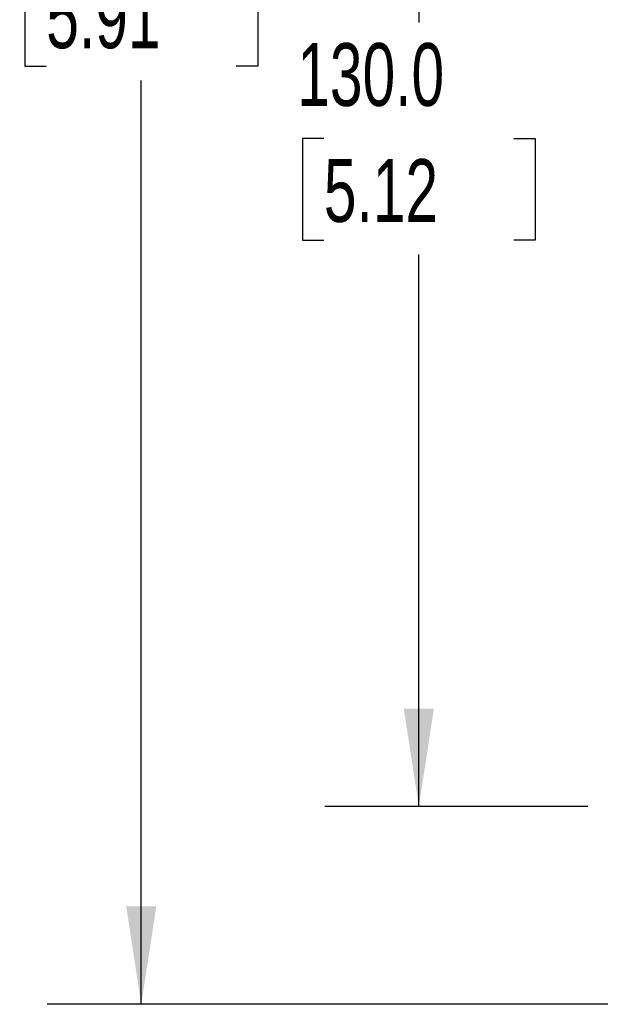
# Model space of a CAD drawing. Header units: millimetres. Extents: x 19 to 819, y 19 to 629.
# Tile 42 of 54: x 353 to 412, y 361 to 460. Entities that reach past the tile are written whole.
import ezdxf

# ---------------------------------------------------------------- set-up
doc = ezdxf.new("R2010")
doc.units = ezdxf.units.MM
doc.header["$LTSCALE"] = 3
doc.layers.add('DIMENSIONS', color=140, linetype='Continuous', lineweight=25)
doc.styles.add('SLDTEXTSTYLE0', font='TXT', dxfattribs={"width": 0.7})
doc.dimstyles.new('SLDDIMSTYLE3', dxfattribs={"dimtxt": 6.474023, "dimasz": 9.906, "dimexe": 0, "dimexo": 0.0625, "dimgap": 1.618506, "dimtad": 0, "dimtih": 1, "dimtoh": 1, "dimrnd": 1e-09, "dimzin": 4, "dimdsep": 46, "dimtxsty": 'SLDTEXTSTYLE0', "dimsah": 1, "dimcen": 0.09, "dimadec": 0, "dimazin": 1, "dimtfac": 1, "dimtofl": 0, "dimtmove": 0, "dimatfit": 3, "dimfxl": 0, "dimfrac": 2, "dimtolj": 1, "dimtzin": 12, "dimarcsym": 0})

# ---------------------------------------------------------------- blocks, each defined once
blk = doc.blocks.new('_D_6')
at = {"layer": 'DIMENSIONS'}
for p, q in [((425.256, 510.768), (384.159, 510.768)), ((393.684, 510.768), (393.684, 460.099)), ((384.065, 448.361), (381.891, 448.361)), ((381.891, 448.361), (381.891, 438.071)), ((403.303, 448.361), (405.477, 448.361)), ((405.477, 448.361), (405.477, 438.071)), ((381.891, 438.071), (384.065, 438.071)), ((405.477, 438.071), (403.303, 438.071)), ((393.684, 380.752), (393.684, 436.622)), ((410.791, 380.752), (384.159, 380.752))]:
    blk.add_line(p, q, dxfattribs=at)
for points in [[(393.684, 510.768), (392.16, 500.862), (395.208, 500.862)], [(393.684, 380.752), (395.208, 390.658), (392.16, 390.658)]]:
    blk.add_solid(points, dxfattribs=at)
at = {"layer": 'DIMENSIONS', "char_height": 6.35, "attachment_point": 1, "style": 'SLDTEXTSTYLE0'}
for s, insert in [('130.0', (381.372, 457.996)), ('5.12', (384.065, 446.257))]:
    blk.add_mtext(s, dxfattribs=dict(at, insert=insert))
blk = doc.blocks.new('_D_7')
at = {"layer": 'DIMENSIONS'}
for p, q in [((425.256, 510.768), (356.053, 510.768)), ((365.578, 510.768), (365.578, 477.679)), ((355.959, 465.94), (353.785, 465.94)), ((353.785, 465.94), (353.785, 455.651)), ((375.197, 465.94), (377.371, 465.94)), ((377.371, 465.94), (377.371, 455.651)), ((353.785, 455.651), (355.959, 455.651)), ((377.371, 455.651), (375.197, 455.651)), ((365.578, 360.74), (365.578, 454.201)), ((430.963, 360.74), (356.053, 360.74))]:
    blk.add_line(p, q, dxfattribs=at)
for points in [[(365.578, 510.768), (364.054, 500.862), (367.102, 500.862)], [(365.578, 360.74), (367.102, 370.646), (364.054, 370.646)]]:
    blk.add_solid(points, dxfattribs=at)
at = {"layer": 'DIMENSIONS', "char_height": 6.35, "attachment_point": 1, "style": 'SLDTEXTSTYLE0'}
for s, insert in [('150.0', (353.266, 475.575)), ('5.91', (355.959, 463.836))]:
    blk.add_mtext(s, dxfattribs=dict(at, insert=insert))

msp = doc.modelspace()

# ---------------------------------------------------------------- dimensions: what is measured, and where the dimension line sits
at = {"layer": 'DIMENSIONS'}
for base, p2, picture, middle in [((365.578, 360.74), (434.773, 360.74), '_D_7', (365.578, 465.94)), ((393.684, 380.752), (414.601, 380.752), '_D_6', (393.684, 448.361))]:
    dim = msp.add_linear_dim(base=base, p1=(429.066, 510.768), p2=p2, angle=90, dimstyle='SLDDIMSTYLE3', dxfattribs=at)
    dim.commit()
    dim.dimension.update_dxf_attribs({"geometry": picture, "text_midpoint": middle, "dimtype": 160})

doc.saveas('drawing.dxf')
